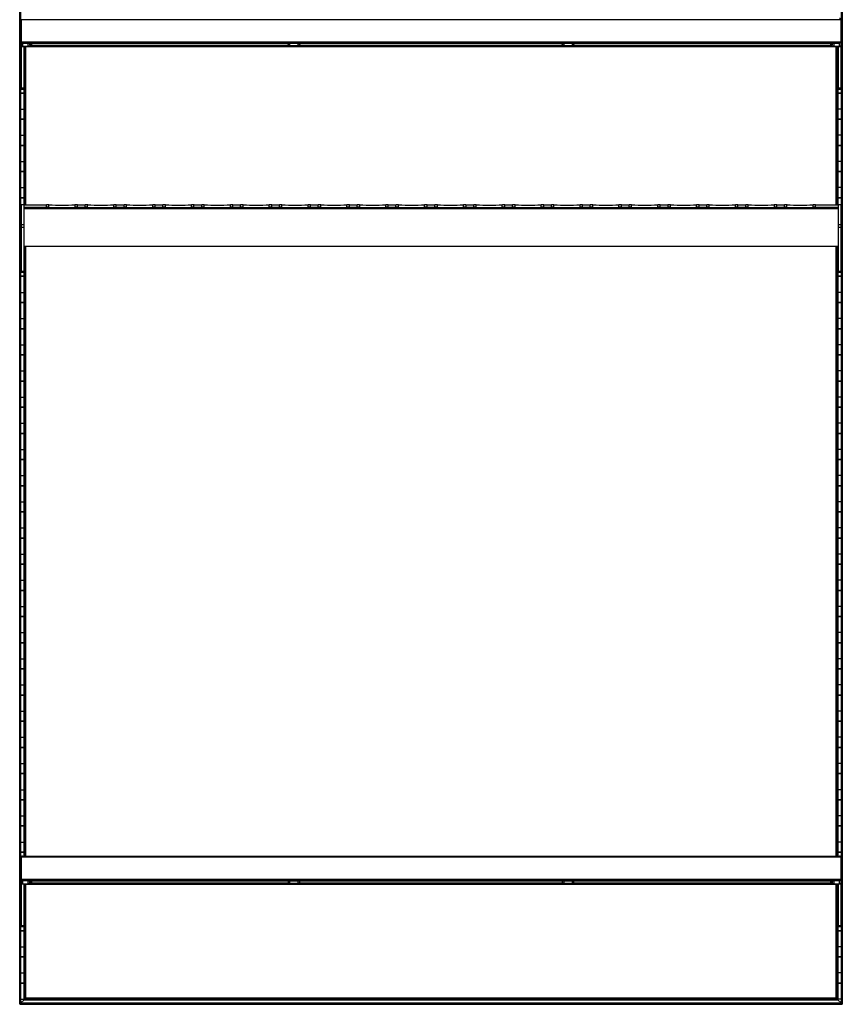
# Model space of a CAD drawing. Header units: millimetres. Extents: x -503 to 503, y -1200 to 1200.
# Tile 1 of 2: x -503 to 503, y -1200 to 4. Entities that reach past the tile are written whole.
import ezdxf

# ---------------------------------------------------------------- set-up
doc = ezdxf.new("R2010")
doc.units = ezdxf.units.MM

msp = doc.modelspace()

# ---------------------------------------------------------------- linework, layer by layer
at = {"color": 7, "linetype": 'Continuous', "lineweight": 25}
for p, q in [((-502.9, 1200.3), (-502.9, -1200)), ((-502.5, -1199.4), (-502.5, 1199.9)), ((-501.7, 1199.1), (-501.7, -1198.6)), ((-501.4, -1198.2), (-501.4, 1198.8)), ((501.4, 1198.8), (501.4, -1198.2)), ((501.7, -1198.6), (501.7, 1199.1)), ((502.5, 1199.9), (502.5, -1199.4)), ((502.9, -1200), (502.9, 1200.3)), ((-501, 3.7), (-501, -81)), ((501, 3.7), (-501, 3.7)), ((501, 3.7), (501, -81)), ((-501.4, -9.6), (-501, -9.6)), ((501.4, -9.6), (501, -9.6)), ((-501, -22), (-501.4, -22)), ((-501.4, -22), (-501, -22)), ((-501, -23.3), (501, -23.3)), ((501, -22), (501.4, -22)), ((501.4, -22), (501, -22)), ((-498, -29.1), (-501, -29.1)), ((-498, -29.3), (-501, -29.3)), ((-497.8, -24.8), (-499.5, -24.8)), ((499.5, -24.8), (-499.5, -24.8)), ((-499.5, -24.8), (-499.5, -29.1)), ((-498, -29.1), (-498, -81)), ((-498, -29.2), (-497.8, -29.2)), ((-498, -29.2), (-497.8, -29.2)), ((-498, -29.2), (498, -29.2)), ((-497.8, -29.2), (-497.8, -29.2)), ((-497.6, -29.2), (-497.6, -222.5)), ((-497.3, -222.5), (-497.3, -29.2)), ((-496.5, -29.2), (-496.5, -222.5)), ((-496.1, -222.5), (-496.1, -29.2)), ((-495.4, -222.5), (-495.4, -29.2)), ((-494.2, -24.8), (-492.5, -24.9)), ((-494.2, -24.8), (-494.2, -24.8)), ((-494.2, -29.2), (-492.5, -29.1)), ((-492.5, -29.1), (-492.5, -24.9)), ((-492.5, -24.9), (492.5, -24.9)), ((492.5, -29.1), (-492.5, -29.1)), ((-491, -24.9), (-491, -27.6)), ((-491, -27.6), (-173.6, -27.6)), ((-490.5, -24.9), (-490.5, -27.6)), ((-489.3, -27.6), (-490.5, -27.6)), ((-489.3, -24.9), (-489.3, -27.6)), ((-488.6, -24.9), (-488.6, -27.6)), ((-488.6, -27.6), (-173.7, -27.6)), ((-488.6, -27.6), (-173.6, -27.6)), ((-175, -24.9), (-175, -25.6)), ((-172.8, -24.9), (-172.8, -27.8)), ((-172.8, -27.8), (-162.2, -27.8)), ((-162.2, -27.8), (-162.2, -24.9)), ((-161.4, -27.6), (161.4, -27.6)), ((-161.4, -27.6), (161.4, -27.6)), ((-161.3, -27.6), (161.3, -27.6)), ((-160, -25.6), (-160, -24.9)), ((160, -24.9), (160, -25.6)), ((162.2, -24.9), (162.2, -27.8)), ((162.2, -27.8), (172.8, -27.8)), ((172.8, -27.8), (172.8, -24.9)), ((173.6, -27.6), (488.6, -27.6)), ((173.6, -27.6), (491, -27.6)), ((173.7, -27.6), (488.6, -27.6)), ((175, -25.6), (175, -24.9)), ((488.6, -24.9), (488.6, -27.6)), ((489.3, -27.6), (489.3, -24.9)), ((489.3, -27.6), (490.5, -27.6)), ((490.5, -27.6), (490.5, -24.9)), ((491, -27.6), (491, -24.9)), ((494.2, -24.8), (492.5, -24.9)), ((492.5, -24.9), (492.5, -29.1)), ((492.5, -29.1), (494.2, -29.2)), ((494.2, -24.8), (494.2, -24.8)), ((495.4, -222.5), (495.4, -29.2)), ((496.1, -29.2), (496.1, -222.5)), ((496.5, -222.5), (496.5, -29.2)), ((497.3, -29.2), (497.3, -222.5)), ((497.6, -222.5), (497.6, -29.2)), ((497.8, -24.8), (499.5, -24.8)), ((498, -29.2), (497.8, -29.2)), ((497.8, -29.2), (498, -29.2)), ((497.8, -29.2), (497.8, -29.2)), ((498, -29.1), (498, -81)), ((501, -29.1), (498, -29.1)), ((501, -29.3), (498, -29.3)), ((499.5, -29.1), (499.5, -24.8)), ((-501.4, -41.6), (-501, -41.6)), ((-498, -41.6), (-497.6, -41.6)), ((498, -41.6), (497.6, -41.6)), ((501.4, -41.6), (501, -41.6)), ((-501, -54), (-501.4, -54)), ((-501.4, -54), (-501, -54)), ((-497.6, -54), (-498, -54)), ((-498, -54), (-497.6, -54)), ((497.6, -54), (498, -54)), ((498, -54), (497.6, -54)), ((501, -54), (501.4, -54)), ((501.4, -54), (501, -54)), ((-501.4, -73.6), (-501, -73.6)), ((-501, -79.6), (-498, -79.6)), ((-498, -80.9), (-501, -80.9)), ((-501, -81), (-498, -81)), ((-498, -73.6), (-497.6, -73.6)), ((498, -73.6), (497.6, -73.6)), ((498, -79.6), (501, -79.6)), ((501, -80.9), (498, -80.9)), ((498, -81), (501, -81)), ((501.4, -73.6), (501, -73.6)), ((-497.6, -86), (-501.4, -86)), ((-501.4, -86), (-497.6, -86)), ((497.6, -86), (501.4, -86)), ((501.4, -86), (497.6, -86)), ((-501.4, -105.6), (-497.6, -105.6)), ((501.4, -105.6), (497.6, -105.6)), ((-497.6, -118), (-501.4, -118)), ((-501.4, -118), (-497.6, -118)), ((497.6, -118), (501.4, -118)), ((501.4, -118), (497.6, -118)), ((-501.4, -137.6), (-497.6, -137.6)), ((501.4, -137.6), (497.6, -137.6)), ((-497.6, -150), (-501.4, -150)), ((-501.4, -150), (-497.6, -150)), ((497.6, -150), (501.4, -150)), ((501.4, -150), (497.6, -150)), ((-501.4, -169.6), (-497.6, -169.6)), ((501.4, -169.6), (497.6, -169.6)), ((-497.6, -182), (-501.4, -182)), ((-501.4, -182), (-497.6, -182)), ((497.6, -182), (501.4, -182)), ((501.4, -182), (497.6, -182)), ((-501.4, -201.6), (-497.6, -201.6)), ((501.4, -201.6), (497.6, -201.6)), ((-497.6, -214), (-501.4, -214)), ((-501.4, -214), (-497.6, -214)), ((497.6, -214), (501.4, -214)), ((501.4, -214), (497.6, -214)), ((-501, -222.5), (-501, -305)), ((-498, -222.5), (-501, -222.5)), ((-498, -222.5), (-498, -305)), ((-498, -222.5), (-470.2, -222.5)), ((-498, -225.5), (-470.2, -225.5)), ((498, -226.2), (-498, -226.2)), ((-498, -227.2), (498, -227.2)), ((-470.2, -225.5), (-470.2, -222.5)), ((-467.2, -225.7), (-467.2, -222.5)), ((-435.2, -225.7), (-435.2, -222.5)), ((-432.2, -225.5), (-432.2, -222.5)), ((-432.2, -222.5), (-422.8, -222.5)), ((-432.2, -225.5), (-422.8, -225.5)), ((-422.8, -225.5), (-422.8, -222.5)), ((-419.8, -225.7), (-419.8, -222.5)), ((-387.8, -225.7), (-387.8, -222.5)), ((-384.8, -225.5), (-384.8, -222.5)), ((-384.8, -222.5), (-375.2, -222.5)), ((-384.8, -225.5), (-375.2, -225.5)), ((-375.2, -225.5), (-375.2, -222.5)), ((-372.2, -225.7), (-372.2, -222.5)), ((-340.2, -225.7), (-340.2, -222.5)), ((-337.2, -225.5), (-337.2, -222.5)), ((-337.2, -222.5), (-327.8, -222.5)), ((-337.2, -225.5), (-327.8, -225.5)), ((-327.8, -225.5), (-327.8, -222.5)), ((-324.8, -225.7), (-324.8, -222.5)), ((-292.8, -225.7), (-292.8, -222.5)), ((-289.8, -225.5), (-289.8, -222.5)), ((-289.8, -222.5), (-280.2, -222.5)), ((-289.8, -225.5), (-280.2, -225.5)), ((-280.2, -225.5), (-280.2, -222.5)), ((-277.2, -225.7), (-277.2, -222.5)), ((-245.2, -225.7), (-245.2, -222.5)), ((-242.2, -225.5), (-242.2, -222.5)), ((-242.2, -222.5), (-232.8, -222.5)), ((-242.2, -225.5), (-232.8, -225.5)), ((-232.8, -225.5), (-232.8, -222.5)), ((-229.8, -225.7), (-229.8, -222.5)), ((-197.8, -225.7), (-197.8, -222.5)), ((-194.8, -225.5), (-194.8, -222.5)), ((-194.8, -222.5), (-185.2, -222.5)), ((-194.8, -225.5), (-185.2, -225.5)), ((-185.2, -225.5), (-185.2, -222.5)), ((-182.2, -225.7), (-182.2, -222.5)), ((-150.2, -225.7), (-150.2, -222.5)), ((-147.2, -225.5), (-147.2, -222.5)), ((-147.2, -222.5), (-137.8, -222.5)), ((-147.2, -225.5), (-137.8, -225.5)), ((-137.8, -225.5), (-137.8, -222.5)), ((-134.8, -225.7), (-134.8, -222.5)), ((-102.8, -225.7), (-102.8, -222.5)), ((-99.8, -225.5), (-99.8, -222.5)), ((-99.8, -222.5), (-90.2, -222.5)), ((-99.8, -225.5), (-90.2, -225.5)), ((-90.2, -225.5), (-90.2, -222.5)), ((-87.2, -225.7), (-87.2, -222.5)), ((-55.2, -225.7), (-55.2, -222.5)), ((-52.2, -225.5), (-52.2, -222.5)), ((-52.2, -222.5), (-42.8, -222.5)), ((-52.2, -225.5), (-42.8, -225.5)), ((-42.8, -225.5), (-42.8, -222.5)), ((-39.8, -225.7), (-39.8, -222.5)), ((-7.8, -225.7), (-7.8, -222.5)), ((-4.8, -225.5), (-4.8, -222.5)), ((-4.8, -222.5), (4.8, -222.5)), ((-4.8, -225.5), (4.8, -225.5)), ((4.8, -225.5), (4.8, -222.5)), ((7.8, -225.7), (7.8, -222.5)), ((39.8, -225.7), (39.8, -222.5)), ((42.8, -225.5), (42.8, -222.5)), ((42.8, -222.5), (52.2, -222.5)), ((42.8, -225.5), (52.2, -225.5)), ((52.2, -225.5), (52.2, -222.5)), ((55.2, -225.7), (55.2, -222.5)), ((87.2, -225.7), (87.2, -222.5)), ((90.2, -225.5), (90.2, -222.5)), ((90.2, -222.5), (99.8, -222.5)), ((90.2, -225.5), (99.8, -225.5)), ((99.8, -225.5), (99.8, -222.5)), ((102.8, -225.7), (102.8, -222.5)), ((134.8, -225.7), (134.8, -222.5)), ((137.8, -225.5), (137.8, -222.5)), ((137.8, -222.5), (147.2, -222.5)), ((137.8, -225.5), (147.2, -225.5)), ((147.2, -225.5), (147.2, -222.5)), ((150.2, -225.7), (150.2, -222.5)), ((182.2, -225.7), (182.2, -222.5)), ((185.2, -225.5), (185.2, -222.5)), ((185.2, -222.5), (194.8, -222.5)), ((185.2, -225.5), (194.8, -225.5)), ((194.8, -225.5), (194.8, -222.5)), ((197.8, -225.7), (197.8, -222.5)), ((229.8, -225.7), (229.8, -222.5)), ((232.8, -225.5), (232.8, -222.5)), ((232.8, -222.5), (242.2, -222.5)), ((232.8, -225.5), (242.2, -225.5)), ((242.2, -225.5), (242.2, -222.5)), ((245.2, -225.7), (245.2, -222.5)), ((277.2, -225.7), (277.2, -222.5)), ((280.2, -225.5), (280.2, -222.5)), ((280.2, -222.5), (289.8, -222.5)), ((280.2, -225.5), (289.8, -225.5)), ((289.8, -225.5), (289.8, -222.5)), ((292.8, -225.7), (292.8, -222.5)), ((324.8, -225.7), (324.8, -222.5)), ((327.8, -225.5), (327.8, -222.5)), ((327.8, -222.5), (337.2, -222.5)), ((327.8, -225.5), (337.2, -225.5)), ((337.2, -225.5), (337.2, -222.5)), ((340.2, -225.7), (340.2, -222.5)), ((372.2, -225.7), (372.2, -222.5)), ((375.2, -225.5), (375.2, -222.5)), ((375.2, -222.5), (384.8, -222.5)), ((375.2, -225.5), (384.8, -225.5)), ((384.8, -225.5), (384.8, -222.5)), ((387.8, -225.7), (387.8, -222.5)), ((419.8, -225.7), (419.8, -222.5)), ((422.8, -225.5), (422.8, -222.5)), ((422.8, -222.5), (432.2, -222.5)), ((422.8, -225.5), (432.2, -225.5)), ((432.2, -225.5), (432.2, -222.5)), ((435.2, -225.7), (435.2, -222.5)), ((467.2, -225.7), (467.2, -222.5)), ((470.2, -225.5), (470.2, -222.5)), ((470.2, -222.5), (498, -222.5)), ((470.2, -225.5), (498, -225.5)), ((501, -222.5), (498, -222.5)), ((498, -222.5), (498, -305)), ((501, -222.5), (501, -305)), ((-501.4, -233.6), (-501, -233.6)), ((501.4, -233.6), (501, -233.6)), ((-501, -246), (-501.4, -246)), ((-501.4, -246), (-501, -246)), ((-501, -246.8), (-498, -246.8)), ((-498, -250.3), (-501, -250.3)), ((498, -246.8), (501, -246.8)), ((501, -250.3), (498, -250.3)), ((501, -246), (501.4, -246)), ((501.4, -246), (501, -246)), ((-501.4, -265.6), (-501, -265.6)), ((-498, -273.2), (498, -273.2)), ((-498, -273.3), (498, -273.3)), ((-497.6, -273.3), (-497.6, -1018.8)), ((-497.3, -1018.8), (-497.3, -273.3)), ((-496.5, -273.3), (-496.5, -1018.8)), ((-496.1, -1018.8), (-496.1, -273.3)), ((-495.4, -1018.8), (-495.4, -273.3)), ((495.4, -1018.8), (495.4, -273.3)), ((496.1, -273.3), (496.1, -1018.8)), ((496.5, -1018.8), (496.5, -273.3)), ((497.3, -273.3), (497.3, -1018.8)), ((497.6, -1018.8), (497.6, -273.3)), ((501.4, -265.6), (501, -265.6)), ((-501, -278), (-501.4, -278)), ((-501.4, -278), (-501, -278)), ((-497.6, -278), (-498, -278)), ((-498, -278), (-497.6, -278)), ((497.6, -278), (498, -278)), ((498, -278), (497.6, -278)), ((501, -278), (501.4, -278)), ((501.4, -278), (501, -278)), ((-501.4, -297.6), (-501, -297.6)), ((-498, -297.6), (-497.6, -297.6)), ((498, -297.6), (497.6, -297.6)), ((501.4, -297.6), (501, -297.6)), ((-497.6, -310), (-501.4, -310)), ((-501.4, -310), (-497.6, -310)), ((-501, -303.5), (-498, -303.5)), ((-498, -304.9), (-501, -304.9)), ((-501, -305), (-498, -305)), ((497.6, -310), (501.4, -310)), ((501.4, -310), (497.6, -310)), ((498, -303.5), (501, -303.5)), ((501, -304.9), (498, -304.9)), ((498, -305), (501, -305)), ((-501.4, -329.6), (-497.6, -329.6)), ((501.4, -329.6), (497.6, -329.6)), ((-497.6, -342), (-501.4, -342)), ((-501.4, -342), (-497.6, -342)), ((497.6, -342), (501.4, -342)), ((501.4, -342), (497.6, -342)), ((-501.4, -361.6), (-497.6, -361.6)), ((501.4, -361.6), (497.6, -361.6)), ((-497.6, -374), (-501.4, -374)), ((-501.4, -374), (-497.6, -374)), ((497.6, -374), (501.4, -374)), ((501.4, -374), (497.6, -374)), ((-501.4, -393.6), (-497.6, -393.6)), ((501.4, -393.6), (497.6, -393.6)), ((-497.6, -406), (-501.4, -406)), ((-501.4, -406), (-497.6, -406)), ((497.6, -406), (501.4, -406)), ((501.4, -406), (497.6, -406)), ((-501.4, -425.6), (-497.6, -425.6)), ((501.4, -425.6), (497.6, -425.6)), ((-497.6, -438), (-501.4, -438)), ((-501.4, -438), (-497.6, -438)), ((497.6, -438), (501.4, -438)), ((501.4, -438), (497.6, -438)), ((-501.4, -457.6), (-497.6, -457.6)), ((501.4, -457.6), (497.6, -457.6)), ((-497.6, -470), (-501.4, -470)), ((-501.4, -470), (-497.6, -470)), ((497.6, -470), (501.4, -470)), ((501.4, -470), (497.6, -470)), ((-501.4, -489.6), (-497.6, -489.6)), ((501.4, -489.6), (497.6, -489.6)), ((-497.6, -502), (-501.4, -502)), ((-501.4, -502), (-497.6, -502)), ((497.6, -502), (501.4, -502)), ((501.4, -502), (497.6, -502)), ((-501.4, -521.6), (-497.6, -521.6)), ((501.4, -521.6), (497.6, -521.6)), ((-497.6, -534), (-501.4, -534)), ((-501.4, -534), (-497.6, -534)), ((497.6, -534), (501.4, -534)), ((501.4, -534), (497.6, -534)), ((-501.4, -553.6), (-497.6, -553.6)), ((501.4, -553.6), (497.6, -553.6)), ((-497.6, -566), (-501.4, -566)), ((-501.4, -566), (-497.6, -566)), ((497.6, -566), (501.4, -566)), ((501.4, -566), (497.6, -566)), ((-501.4, -585.6), (-497.6, -585.6)), ((501.4, -585.6), (497.6, -585.6)), ((-497.6, -598), (-501.4, -598)), ((-501.4, -598), (-497.6, -598)), ((497.6, -598), (501.4, -598)), ((501.4, -598), (497.6, -598)), ((-501.4, -617.6), (-497.6, -617.6)), ((501.4, -617.6), (497.6, -617.6)), ((-497.6, -630), (-501.4, -630)), ((-501.4, -630), (-497.6, -630)), ((497.6, -630), (501.4, -630)), ((501.4, -630), (497.6, -630)), ((-501.4, -649.6), (-497.6, -649.6)), ((501.4, -649.6), (497.6, -649.6)), ((-497.6, -662), (-501.4, -662)), ((-501.4, -662), (-497.6, -662)), ((497.6, -662), (501.4, -662)), ((501.4, -662), (497.6, -662)), ((-501.4, -681.6), (-497.6, -681.6)), ((501.4, -681.6), (497.6, -681.6)), ((-497.6, -694), (-501.4, -694)), ((-501.4, -694), (-497.6, -694)), ((497.6, -694), (501.4, -694)), ((501.4, -694), (497.6, -694)), ((-501.4, -713.6), (-497.6, -713.6)), ((501.4, -713.6), (497.6, -713.6)), ((-497.6, -726), (-501.4, -726)), ((-501.4, -726), (-497.6, -726)), ((497.6, -726), (501.4, -726)), ((501.4, -726), (497.6, -726)), ((-501.4, -745.6), (-497.6, -745.6)), ((501.4, -745.6), (497.6, -745.6)), ((-497.6, -758), (-501.4, -758)), ((-501.4, -758), (-497.6, -758)), ((497.6, -758), (501.4, -758)), ((501.4, -758), (497.6, -758)), ((-501.4, -777.6), (-497.6, -777.6)), ((501.4, -777.6), (497.6, -777.6)), ((-497.6, -790), (-501.4, -790)), ((-501.4, -790), (-497.6, -790)), ((497.6, -790), (501.4, -790)), ((501.4, -790), (497.6, -790)), ((-501.4, -809.6), (-497.6, -809.6)), ((501.4, -809.6), (497.6, -809.6)), ((-497.6, -822), (-501.4, -822)), ((-501.4, -822), (-497.6, -822)), ((497.6, -822), (501.4, -822)), ((501.4, -822), (497.6, -822)), ((-501.4, -841.6), (-497.6, -841.6)), ((501.4, -841.6), (497.6, -841.6)), ((-497.6, -854), (-501.4, -854)), ((-501.4, -854), (-497.6, -854)), ((497.6, -854), (501.4, -854)), ((501.4, -854), (497.6, -854)), ((-501.4, -873.6), (-497.6, -873.6)), ((501.4, -873.6), (497.6, -873.6)), ((-497.6, -886), (-501.4, -886)), ((-501.4, -886), (-497.6, -886)), ((497.6, -886), (501.4, -886)), ((501.4, -886), (497.6, -886)), ((-501.4, -905.6), (-497.6, -905.6)), ((501.4, -905.6), (497.6, -905.6)), ((-497.6, -918), (-501.4, -918)), ((-501.4, -918), (-497.6, -918)), ((497.6, -918), (501.4, -918)), ((501.4, -918), (497.6, -918)), ((-501.4, -937.6), (-497.6, -937.6)), ((501.4, -937.6), (497.6, -937.6)), ((-497.6, -950), (-501.4, -950)), ((-501.4, -950), (-497.6, -950)), ((497.6, -950), (501.4, -950)), ((501.4, -950), (497.6, -950)), ((-501.4, -969.6), (-497.6, -969.6)), ((501.4, -969.6), (497.6, -969.6)), ((-497.6, -982), (-501.4, -982)), ((-501.4, -982), (-497.6, -982)), ((497.6, -982), (501.4, -982)), ((501.4, -982), (497.6, -982)), ((-501.4, -1001.6), (-497.6, -1001.6)), ((501.4, -1001.6), (497.6, -1001.6)), ((-497.6, -1014), (-501.4, -1014)), ((-501.4, -1014), (-497.6, -1014)), ((-501, -1020.2), (-501, -1105)), ((501, -1020.2), (-501, -1020.2)), ((-499.5, -1018.8), (499.5, -1018.8)), ((497.6, -1014), (501.4, -1014)), ((501.4, -1014), (497.6, -1014)), ((501, -1020.2), (501, -1105)), ((-501.4, -1033.6), (-501, -1033.6)), ((501.4, -1033.6), (501, -1033.6)), ((-501, -1046), (-501.4, -1046)), ((-501.4, -1046), (-501, -1046)), ((-501, -1047.2), (501, -1047.2)), ((501, -1046), (501.4, -1046)), ((501.4, -1046), (501, -1046)), ((-498, -1053.1), (-501, -1053.1)), ((-498, -1053.3), (-501, -1053.3)), ((-497.8, -1048.8), (-499.5, -1048.8)), ((499.5, -1048.8), (-499.5, -1048.8)), ((-499.5, -1048.8), (-499.5, -1053.1)), ((-498, -1053.1), (-498, -1105)), ((-498, -1053.2), (-497.8, -1053.2)), ((-497.8, -1053.2), (-498, -1053.2)), ((-498, -1053.2), (498, -1053.2)), ((-497.8, -1053.2), (-497.8, -1053.2)), ((-497.6, -1053.2), (-497.6, -1194.5)), ((-497.3, -1194.1), (-497.3, -1053.2)), ((-496.5, -1053.2), (-496.5, -1193.3)), ((-496.1, -1193), (-496.1, -1053.2)), ((-495.4, -1192.3), (-495.4, -1053.2)), ((-494.2, -1048.8), (-492.5, -1048.9)), ((-494.2, -1048.8), (-494.2, -1048.8)), ((-494.2, -1053.2), (-492.5, -1053.1)), ((-492.5, -1053.1), (-492.5, -1048.9)), ((-492.5, -1048.9), (492.5, -1048.9)), ((492.5, -1053.1), (-492.5, -1053.1)), ((-491, -1048.9), (-491, -1051.6)), ((-491, -1051.6), (-173.6, -1051.6)), ((-490.5, -1048.9), (-490.5, -1051.6)), ((-489.3, -1051.6), (-490.5, -1051.6)), ((-489.3, -1048.9), (-489.3, -1051.6)), ((-488.6, -1048.9), (-488.6, -1051.6)), ((-488.6, -1051.6), (-173.7, -1051.6)), ((-488.6, -1051.6), (-173.6, -1051.6)), ((-175, -1048.9), (-175, -1049.6)), ((-172.8, -1048.9), (-172.8, -1051.8)), ((-172.8, -1051.8), (-162.2, -1051.8)), ((-162.2, -1051.8), (-162.2, -1048.9)), ((-161.4, -1051.6), (161.4, -1051.6)), ((-161.4, -1051.6), (161.4, -1051.6)), ((-161.3, -1051.6), (161.3, -1051.6)), ((-160, -1049.6), (-160, -1048.9)), ((160, -1048.9), (160, -1049.6)), ((162.2, -1048.9), (162.2, -1051.8)), ((162.2, -1051.8), (172.8, -1051.8)), ((172.8, -1051.8), (172.8, -1048.9)), ((173.6, -1051.6), (488.6, -1051.6)), ((173.6, -1051.6), (491, -1051.6)), ((173.7, -1051.6), (488.6, -1051.6)), ((175, -1049.6), (175, -1048.9)), ((488.6, -1048.9), (488.6, -1051.6)), ((489.3, -1051.6), (489.3, -1048.9)), ((489.3, -1051.6), (490.5, -1051.6)), ((490.5, -1051.6), (490.5, -1048.9)), ((491, -1051.6), (491, -1048.9)), ((494.2, -1048.8), (492.5, -1048.9)), ((492.5, -1048.9), (492.5, -1053.1)), ((492.5, -1053.1), (494.2, -1053.2)), ((494.2, -1048.8), (494.2, -1048.8)), ((495.4, -1192.3), (495.4, -1053.2)), ((496.1, -1053.2), (496.1, -1193)), ((496.5, -1193.3), (496.5, -1053.2)), ((497.3, -1053.2), (497.3, -1194.1)), ((497.6, -1194.5), (497.6, -1053.2)), ((497.8, -1048.8), (499.5, -1048.8)), ((498, -1053.2), (497.8, -1053.2)), ((497.8, -1053.2), (498, -1053.2)), ((497.8, -1053.2), (497.8, -1053.2)), ((498, -1053.1), (498, -1105)), ((501, -1053.1), (498, -1053.1)), ((501, -1053.3), (498, -1053.3)), ((499.5, -1053.1), (499.5, -1048.8)), ((-501.4, -1065.6), (-501, -1065.6)), ((-498, -1065.6), (-497.6, -1065.6)), ((498, -1065.6), (497.6, -1065.6)), ((501.4, -1065.6), (501, -1065.6)), ((-501, -1078), (-501.4, -1078)), ((-501.4, -1078), (-501, -1078)), ((-497.6, -1078), (-498, -1078)), ((-498, -1078), (-497.6, -1078)), ((497.6, -1078), (498, -1078)), ((498, -1078), (497.6, -1078)), ((501, -1078), (501.4, -1078)), ((501.4, -1078), (501, -1078)), ((-501.4, -1097.6), (-501, -1097.6)), ((-501, -1103.6), (-498, -1103.6)), ((-498, -1104.9), (-501, -1104.9)), ((-501, -1105), (-498, -1105)), ((-498, -1097.6), (-497.6, -1097.6)), ((498, -1097.6), (497.6, -1097.6)), ((498, -1103.6), (501, -1103.6)), ((501, -1104.9), (498, -1104.9)), ((498, -1105), (501, -1105)), ((501.4, -1097.6), (501, -1097.6)), ((-497.6, -1110), (-501.4, -1110)), ((-501.4, -1110), (-497.6, -1110)), ((497.6, -1110), (501.4, -1110)), ((501.4, -1110), (497.6, -1110)), ((-501.4, -1129.6), (-497.6, -1129.6)), ((501.4, -1129.6), (497.6, -1129.6)), ((-497.6, -1142), (-501.4, -1142)), ((-501.4, -1142), (-497.6, -1142)), ((497.6, -1142), (501.4, -1142)), ((501.4, -1142), (497.6, -1142)), ((-501.4, -1161.6), (-497.6, -1161.6)), ((501.4, -1161.6), (497.6, -1161.6)), ((-497.6, -1174), (-501.4, -1174)), ((-501.4, -1174), (-497.6, -1174)), ((497.6, -1174), (501.4, -1174)), ((501.4, -1174), (497.6, -1174)), ((-502.9, -1199.7), (502.9, -1199.7)), ((-502.9, -1200), (502.9, -1200)), ((-502.5, -1199.4), (-501.7, -1198.6)), ((-502.5, -1199.4), (502.5, -1199.4)), ((-501.7, -1198.6), (501.7, -1198.6)), ((-501.4, -1193.6), (-497.6, -1193.6)), ((-501.4, -1198.2), (501.4, -1198.2)), ((-497.6, -1194.5), (-501.3, -1198.2)), ((-497.6, -1194.5), (497.6, -1194.5)), ((-497.6, -1194.5), (497.6, -1194.5)), ((-497.3, -1194.1), (-496.5, -1193.3)), ((-497.3, -1194.1), (497.3, -1194.1)), ((-496.5, -1193.3), (496.5, -1193.3)), ((-495.4, -1192.3), (-496.1, -1193)), ((-496.1, -1193), (496.1, -1193)), ((495.4, -1192.3), (-495.4, -1192.3)), ((-495.4, -1192.3), (495.4, -1192.3)), ((495.4, -1192.3), (496.1, -1193)), ((497.3, -1194.1), (496.5, -1193.3)), ((501.4, -1193.6), (497.6, -1193.6)), ((497.6, -1194.5), (501.3, -1198.2)), ((502.5, -1199.4), (501.7, -1198.6))]:
    msp.add_line(p, q, dxfattribs=at)
at = {"color": 7, "linetype": 'Continuous', "lineweight": 25, "flags": 128}
for points in [[(-497.8, -24.8), (-498.3, -24.8), (-498.5, -24.8), (-498.3, -24.8), (-497.8, -24.8), (-497, -24.9), (-496, -24.9), (-495, -24.9), (-494.2, -24.8)], [(-494.2, -24.8), (-493.7, -24.8), (-493.5, -24.8), (-493.7, -24.8), (-494.2, -24.8), (-495, -24.8), (-496, -24.8), (-497, -24.8), (-497.8, -24.8)], [(-497.8, -29.2), (-497, -29.2), (-496, -29.2), (-495, -29.2), (-494.2, -29.2), (-493.7, -29.2), (-493.5, -29.2), (-493.7, -29.2), (-494.2, -29.2)], [(497.8, -24.8), (497, -24.8), (496, -24.8), (495, -24.8), (494.2, -24.8), (493.7, -24.8), (493.5, -24.8), (493.7, -24.8), (494.2, -24.8)], [(494.2, -29.2), (493.7, -29.2), (493.5, -29.2), (493.7, -29.2), (494.2, -29.2), (495, -29.2), (496, -29.2), (497, -29.2), (497.8, -29.2)], [(494.2, -24.8), (495, -24.9), (496, -24.9), (497, -24.9), (497.8, -24.8), (498.3, -24.8), (498.5, -24.8), (498.3, -24.8), (497.8, -24.8)], [(-488, -226.1), (-488.8, -226.1), (-489.4, -226.1), (-489.8, -226.1), (-490, -226), (-489.8, -226), (-489.4, -226), (-488.8, -226), (-488, -226), (-487.2, -226), (-486.6, -226), (-486.2, -226), (-486, -226), (-486.2, -226.1), (-486.6, -226.1), (-487.2, -226.1), (-488, -226.1)], [(488, -226.1), (487.2, -226.1), (486.6, -226.1), (486.2, -226.1), (486, -226), (486.2, -226), (486.6, -226), (487.2, -226), (488, -226), (488.8, -226), (489.4, -226), (489.8, -226), (490, -226), (489.8, -226.1), (489.4, -226.1), (488.8, -226.1), (488, -226.1)], [(-497.8, -1048.8), (-498.3, -1048.8), (-498.5, -1048.8), (-498.3, -1048.8), (-497.8, -1048.8), (-497, -1048.8), (-496, -1048.8), (-495, -1048.8), (-494.2, -1048.8)], [(-494.2, -1048.8), (-493.7, -1048.8), (-493.5, -1048.8), (-493.7, -1048.8), (-494.2, -1048.8), (-495, -1048.8), (-496, -1048.8), (-497, -1048.8), (-497.8, -1048.8)], [(-497.8, -1053.2), (-497, -1053.2), (-496, -1053.2), (-495, -1053.2), (-494.2, -1053.2), (-493.7, -1053.2), (-493.5, -1053.2), (-493.7, -1053.2), (-494.2, -1053.2)], [(497.8, -1048.8), (497, -1048.8), (496, -1048.8), (495, -1048.8), (494.2, -1048.8), (493.7, -1048.8), (493.5, -1048.8), (493.7, -1048.8), (494.2, -1048.8)], [(494.2, -1053.2), (493.7, -1053.2), (493.5, -1053.2), (493.7, -1053.2), (494.2, -1053.2), (495, -1053.2), (496, -1053.2), (497, -1053.2), (497.8, -1053.2)], [(494.2, -1048.8), (495, -1048.8), (496, -1048.8), (497, -1048.8), (497.8, -1048.8), (498.3, -1048.8), (498.5, -1048.8), (498.3, -1048.8), (497.8, -1048.8)]]:
    msp.add_lwpolyline(points, dxfattribs=at)
at = {"color": 7, "linetype": 'Continuous', "lineweight": 25}
for centre, radius, start, end in [((499.5, 3.8), 1.48, 359.8731, 90.9452), ((-499.5, -23.2), 1.52, 180.1415, 269.0629), ((499.5, -23.2), 1.52, 270.9371, 359.8585), ((499.5, -23.2), 1.52, 270.9296, 359.866), ((-499.5, -27.8), 1.48, 179.8574, 242.9792), ((-499.5, -27.8), 1.48, 179.8651, 242.9716), ((-496, -160.9), 131.8, 89.2381, 90.8766), ((-492.5, -27.6), 1.52, 270.9296, 359.866), ((-492.5, -27.6), 1.52, 270.9371, 359.8585), ((-172.8, -25.6), 2.2, 180.0028, 270.0028), ((-162.2, -25.6), 2.2, 269.9972, 359.9972), ((162.2, -25.6), 2.2, 180.0028, 270.0028), ((172.8, -25.6), 2.2, 269.9972, 359.9972), ((492.5, -27.6), 1.52, 180.1344, 269.07), ((492.5, -27.6), 1.52, 180.1415, 269.0629), ((496, -163.9), 134.8, 89.1419, 90.7434), ((499.5, -27.8), 1.48, 297.0208, 0.1426), ((-469.5, -275.8), 53.3, 87.5803, 90.8062), ((-469.5, -278.8), 53.3, 87.5803, 90.8062), ((-451.2, 223.7), 446.6, 267.947, 272.053), ((-451.2, 220.7), 446.6, 267.947, 272.053), ((-433, -275.8), 53.3, 89.1938, 92.4197), ((-433, -278.8), 53.3, 89.1938, 92.4197), ((-422, -275.8), 53.3, 87.5803, 90.8062), ((-422, -278.8), 53.3, 87.5803, 90.8062), ((-403.7, 223.7), 446.6, 267.947, 272.053), ((-403.7, 220.7), 446.6, 267.947, 272.053), ((-385.5, -275.8), 53.3, 89.1938, 92.4197), ((-385.5, -278.8), 53.3, 89.1938, 92.4197), ((-374.5, -275.8), 53.3, 87.5803, 90.8062), ((-374.5, -278.8), 53.3, 87.5803, 90.8062), ((-356.2, 223.7), 446.6, 267.947, 272.053), ((-356.2, 220.7), 446.6, 267.947, 272.053), ((-338, -275.8), 53.3, 89.1938, 92.4197), ((-338, -278.8), 53.3, 89.1938, 92.4197), ((-327, -275.8), 53.3, 87.5803, 90.8062), ((-327, -278.8), 53.3, 87.5803, 90.8062), ((-308.7, 223.7), 446.6, 267.947, 272.053), ((-308.7, 220.7), 446.6, 267.947, 272.053), ((-290.5, -275.8), 53.3, 89.1938, 92.4197), ((-290.5, -278.8), 53.3, 89.1938, 92.4197), ((-279.5, -275.8), 53.3, 87.5803, 90.8062), ((-279.5, -278.8), 53.3, 87.5803, 90.8062), ((-261.2, 223.7), 446.6, 267.947, 272.053), ((-261.2, 220.7), 446.6, 267.947, 272.053), ((-243, -275.8), 53.3, 89.1938, 92.4197), ((-243, -278.8), 53.3, 89.1938, 92.4197), ((-232, -275.8), 53.3, 87.5803, 90.8062), ((-232, -278.8), 53.3, 87.5803, 90.8062), ((-213.7, 223.7), 446.6, 267.947, 272.053), ((-213.7, 220.7), 446.6, 267.947, 272.053), ((-195.5, -275.8), 53.3, 89.1938, 92.4197), ((-195.5, -278.8), 53.3, 89.1938, 92.4197), ((-184.5, -275.8), 53.3, 87.5803, 90.8062), ((-184.5, -278.8), 53.3, 87.5803, 90.8062), ((-166.2, 223.7), 446.6, 267.947, 272.053), ((-166.2, 220.7), 446.6, 267.947, 272.053), ((-148, -275.8), 53.3, 89.1938, 92.4197), ((-148, -278.8), 53.3, 89.1938, 92.4197), ((-137, -275.8), 53.3, 87.5803, 90.8062), ((-137, -278.8), 53.3, 87.5803, 90.8062), ((-118.7, 223.7), 446.6, 267.947, 272.053), ((-118.7, 220.7), 446.6, 267.947, 272.053), ((-100.5, -275.8), 53.3, 89.1938, 92.4197), ((-100.5, -278.8), 53.3, 89.1938, 92.4197), ((-89.5, -275.8), 53.3, 87.5803, 90.8062), ((-89.5, -278.8), 53.3, 87.5803, 90.8062), ((-71.2, 223.7), 446.6, 267.947, 272.053), ((-71.2, 220.7), 446.6, 267.947, 272.053), ((-53, -275.8), 53.3, 89.1938, 92.4197), ((-53, -278.8), 53.3, 89.1938, 92.4197), ((-42, -275.8), 53.3, 87.5803, 90.8062), ((-42, -278.8), 53.3, 87.5803, 90.8062), ((-23.7, 223.7), 446.6, 267.947, 272.053), ((-23.7, 220.7), 446.6, 267.947, 272.053), ((-5.5, -275.8), 53.3, 89.1938, 92.4197), ((-5.5, -278.8), 53.3, 89.1938, 92.4197), ((5.5, -275.8), 53.3, 87.5803, 90.8062), ((5.5, -278.8), 53.3, 87.5803, 90.8062), ((23.8, 223.7), 446.6, 267.947, 272.053), ((23.8, 220.7), 446.6, 267.947, 272.053), ((42, -275.8), 53.3, 89.1938, 92.4197), ((42, -278.8), 53.3, 89.1938, 92.4197), ((53, -275.8), 53.3, 87.5803, 90.8062), ((53, -278.8), 53.3, 87.5803, 90.8062), ((71.3, 223.7), 446.6, 267.947, 272.053), ((71.3, 220.7), 446.6, 267.947, 272.053), ((89.5, -275.8), 53.3, 89.1938, 92.4197), ((89.5, -278.8), 53.3, 89.1938, 92.4197), ((100.5, -275.8), 53.3, 87.5803, 90.8062), ((100.5, -278.8), 53.3, 87.5803, 90.8062), ((118.8, 223.7), 446.6, 267.947, 272.053), ((118.8, 220.7), 446.6, 267.947, 272.053), ((137, -275.8), 53.3, 89.1938, 92.4197), ((137, -278.8), 53.3, 89.1938, 92.4197), ((148, -275.8), 53.3, 87.5803, 90.8062), ((148, -278.8), 53.3, 87.5803, 90.8062), ((166.3, 223.7), 446.6, 267.947, 272.053), ((166.3, 220.7), 446.6, 267.947, 272.053), ((184.5, -275.8), 53.3, 89.1938, 92.4197), ((184.5, -278.8), 53.3, 89.1938, 92.4197), ((195.5, -275.8), 53.3, 87.5803, 90.8062), ((195.5, -278.8), 53.3, 87.5803, 90.8062), ((213.8, 223.7), 446.6, 267.947, 272.053), ((213.8, 220.7), 446.6, 267.947, 272.053), ((232, -275.8), 53.3, 89.1938, 92.4197), ((232, -278.8), 53.3, 89.1938, 92.4197), ((243, -275.8), 53.3, 87.5803, 90.8062), ((243, -278.8), 53.3, 87.5803, 90.8062), ((261.3, 223.7), 446.6, 267.947, 272.053), ((261.3, 220.7), 446.6, 267.947, 272.053), ((279.5, -275.8), 53.3, 89.1938, 92.4197), ((279.5, -278.8), 53.3, 89.1938, 92.4197), ((290.5, -275.8), 53.3, 87.5803, 90.8062), ((290.5, -278.8), 53.3, 87.5803, 90.8062), ((308.8, 223.7), 446.6, 267.947, 272.053), ((308.8, 220.7), 446.6, 267.947, 272.053), ((327, -275.8), 53.3, 89.1938, 92.4197), ((327, -278.8), 53.3, 89.1938, 92.4197), ((338, -275.8), 53.3, 87.5803, 90.8062), ((338, -278.8), 53.3, 87.5803, 90.8062), ((356.3, 223.7), 446.6, 267.947, 272.053), ((356.3, 220.7), 446.6, 267.947, 272.053), ((374.5, -275.8), 53.3, 89.1938, 92.4197), ((374.5, -278.8), 53.3, 89.1938, 92.4197), ((385.5, -275.8), 53.3, 87.5803, 90.8062), ((385.5, -278.8), 53.3, 87.5803, 90.8062), ((403.8, 223.7), 446.6, 267.947, 272.053), ((403.8, 220.7), 446.6, 267.947, 272.053), ((422, -278.8), 53.3, 89.1938, 92.4197), ((422, -275.8), 53.3, 89.1938, 92.4197), ((433, -275.8), 53.3, 87.5803, 90.8062), ((433, -278.8), 53.3, 87.5803, 90.8062), ((451.3, 223.7), 446.6, 267.947, 272.053), ((451.3, 220.7), 446.6, 267.947, 272.053), ((469.5, -275.8), 53.3, 89.1938, 92.4197), ((469.5, -278.8), 53.3, 89.1938, 92.4197), ((-499.5, -1020.2), 1.48, 89.0548, 180.1269), ((-499.5, -1020.2), 1.48, 89.0543, 180.1274), ((499.5, -1020.2), 1.48, 359.8726, 90.9457), ((499.5, -1020.2), 1.48, 359.8731, 90.9452), ((-499.5, -1047.2), 1.52, 180.1415, 269.0629), ((499.5, -1047.2), 1.52, 270.9371, 359.8585), ((-499.5, -1051.8), 1.48, 179.8574, 242.9792), ((-499.5, -1051.8), 1.48, 179.8651, 242.9716), ((-496, -1184.9), 131.8, 89.2381, 90.8766), ((-492.5, -1051.6), 1.52, 270.9296, 359.866), ((-492.5, -1051.6), 1.52, 270.9371, 359.8585), ((-172.8, -1049.6), 2.2, 180.0028, 270.0028), ((-162.2, -1049.6), 2.2, 269.9972, 359.9972), ((162.2, -1049.6), 2.2, 180.0028, 270.0028), ((172.8, -1049.6), 2.2, 269.9972, 359.9972), ((492.5, -1051.6), 1.52, 180.1344, 269.07), ((492.5, -1051.6), 1.52, 180.1415, 269.0629), ((496, -1187.9), 134.8, 89.1419, 90.7434), ((499.5, -1051.8), 1.48, 297.0208, 0.1426), ((499.5, -1051.8), 1.47, 297.0005, 0.1628)]:
    msp.add_arc(centre, radius, start, end, dxfattribs=at)
for points in [[(-502.5, -1199.4), (-502.6, -1199.4), (-502.6, -1199.5), (-502.7, -1199.5), (-502.7, -1199.6), (-502.8, -1199.7), (-502.8, -1199.7), (-502.9, -1199.7), (-502.9, -1199.7), (-502.9, -1199.7)], [(-502.5, -1199.4), (-502.6, -1199.4), (-502.6, -1199.5), (-502.7, -1199.5), (-502.7, -1199.6), (-502.8, -1199.7), (-502.8, -1199.7), (-502.9, -1199.7), (-502.9, -1199.7), (-502.9, -1199.7)], [(-501.4, -1198.2), (-501.4, -1198.2), (-501.4, -1198.2), (-501.4, -1198.3), (-501.4, -1198.3), (-501.5, -1198.4), (-501.5, -1198.4), (-501.6, -1198.5), (-501.7, -1198.5), (-501.7, -1198.6)], [(-501.4, -1198.2), (-501.4, -1198.2), (-501.4, -1198.2), (-501.4, -1198.3), (-501.4, -1198.3), (-501.5, -1198.4), (-501.5, -1198.4), (-501.6, -1198.5), (-501.7, -1198.5), (-501.7, -1198.6)], [(-497.3, -1194.1), (-497.3, -1194.2), (-497.4, -1194.2), (-497.4, -1194.3), (-497.5, -1194.3), (-497.6, -1194.4), (-497.6, -1194.4), (-497.6, -1194.5), (-497.6, -1194.5), (-497.6, -1194.5)], [(-497.3, -1194.1), (-497.3, -1194.2), (-497.4, -1194.2), (-497.4, -1194.3), (-497.5, -1194.3), (-497.6, -1194.4), (-497.6, -1194.4), (-497.6, -1194.5), (-497.6, -1194.5), (-497.6, -1194.5)], [(-496.1, -1193), (-496.1, -1193), (-496.1, -1193), (-496.2, -1193), (-496.2, -1193), (-496.3, -1193.1), (-496.3, -1193.1), (-496.4, -1193.2), (-496.4, -1193.3), (-496.5, -1193.3)], [(-496.1, -1193), (-496.1, -1193), (-496.1, -1193), (-496.2, -1193), (-496.2, -1193), (-496.3, -1193.1), (-496.3, -1193.1), (-496.4, -1193.2), (-496.4, -1193.3), (-496.5, -1193.3)], [(496.1, -1193), (496.1, -1193), (496.1, -1193), (496.2, -1193), (496.2, -1193), (496.3, -1193.1), (496.3, -1193.1), (496.4, -1193.2), (496.4, -1193.3), (496.5, -1193.3)], [(496.1, -1193), (496.1, -1193), (496.1, -1193), (496.2, -1193), (496.2, -1193), (496.3, -1193.1), (496.3, -1193.1), (496.4, -1193.2), (496.4, -1193.3), (496.5, -1193.3)], [(497.3, -1194.1), (497.3, -1194.2), (497.4, -1194.2), (497.4, -1194.3), (497.5, -1194.3), (497.6, -1194.4), (497.6, -1194.4), (497.6, -1194.5), (497.6, -1194.5), (497.6, -1194.5)], [(497.3, -1194.1), (497.3, -1194.2), (497.4, -1194.2), (497.4, -1194.3), (497.5, -1194.3), (497.6, -1194.4), (497.6, -1194.4), (497.6, -1194.5), (497.6, -1194.5), (497.6, -1194.5)], [(501.4, -1198.2), (501.4, -1198.2), (501.4, -1198.2), (501.4, -1198.3), (501.4, -1198.3), (501.5, -1198.4), (501.5, -1198.4), (501.6, -1198.5), (501.7, -1198.5), (501.7, -1198.6)], [(501.4, -1198.2), (501.4, -1198.2), (501.4, -1198.2), (501.4, -1198.3), (501.4, -1198.3), (501.5, -1198.4), (501.5, -1198.4), (501.6, -1198.5), (501.7, -1198.5), (501.7, -1198.6)], [(502.5, -1199.4), (502.6, -1199.4), (502.6, -1199.5), (502.7, -1199.5), (502.7, -1199.6), (502.8, -1199.7), (502.8, -1199.7), (502.9, -1199.7), (502.9, -1199.7), (502.9, -1199.7)], [(502.5, -1199.4), (502.6, -1199.4), (502.6, -1199.5), (502.7, -1199.5), (502.7, -1199.6), (502.8, -1199.7), (502.8, -1199.7), (502.9, -1199.7), (502.9, -1199.7), (502.9, -1199.7)]]:
    msp.add_open_spline(points, degree=3, knots=[0, 0, 0, 0, 0.25, 0.25, 0.5, 0.5, 0.75, 0.75, 1, 1, 1, 1], dxfattribs=at)

doc.saveas('drawing.dxf')
